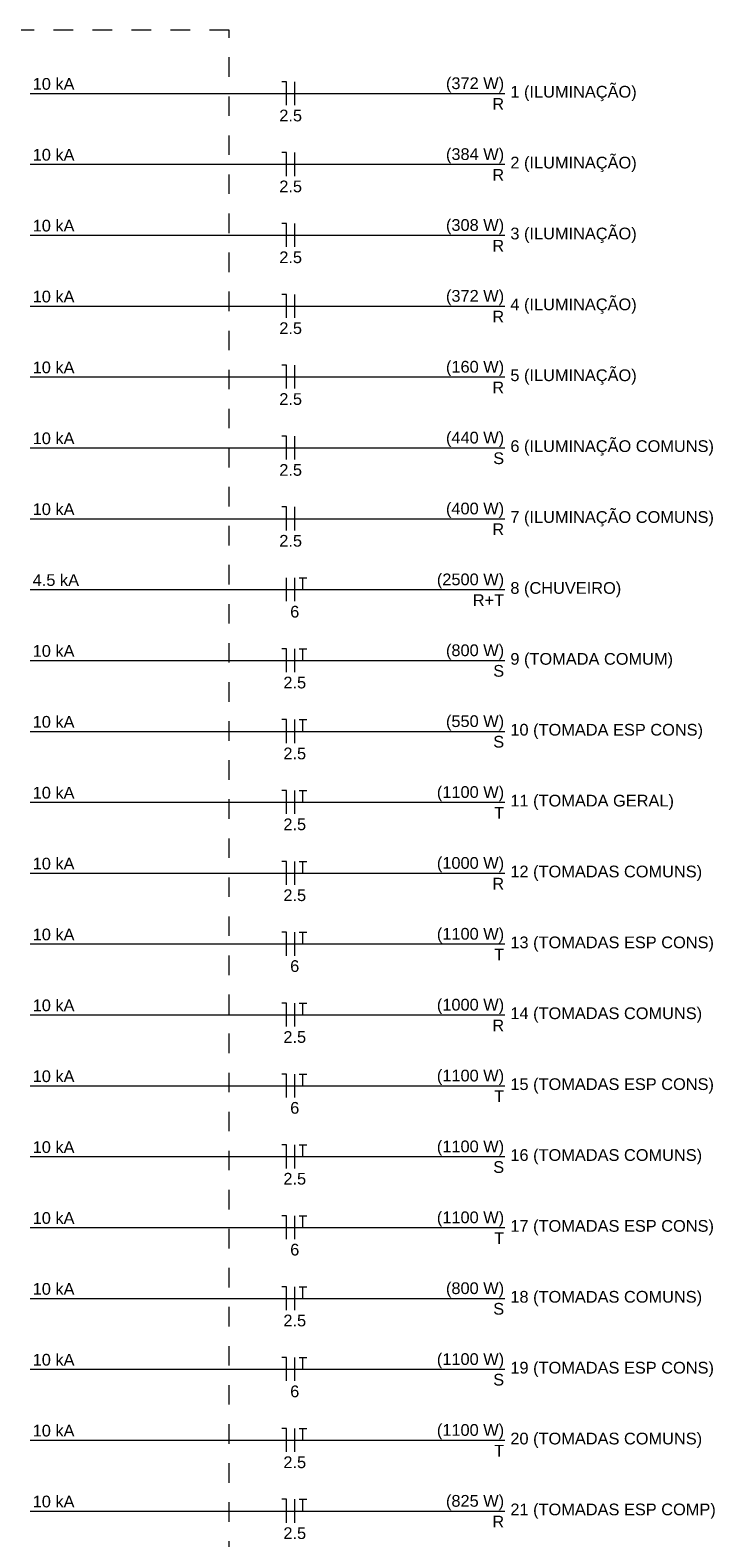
# Model space of a CAD drawing. Header units: feet. Extents: x -18 to 1038, y -110 to 48.
# Tile 137 of 199: x 826.15 to 830.43, y -62.35 to -52.7. Entities that reach past the tile are written whole.
import ezdxf

# ---------------------------------------------------------------- set-up
doc = ezdxf.new("R2010")
doc.units = ezdxf.units.FT
doc.header["$MEASUREMENT"] = 0
doc.linetypes.add('JIS_02_1.2', pattern=[0.25, 0.125, -0.125])
for name, color, linetype, lineweight in [('DI-Fios', 3, 'Continuous', 5), ('DI-Linhas do diagrama', 9, 'Continuous', 5), ('DI-Pontilhado', 7, 'JIS_02_1.2', 5), ('DI-Textos do diagrama', 7, 'Continuous', 5)]:
    doc.layers.add(name, color=color, linetype=linetype, lineweight=lineweight)
doc.styles.add('Arial', font='arial.ttf')

msp = doc.modelspace()

# ---------------------------------------------------------------- linework, layer by layer
at = {"layer": 'DI-Fios'}
for p, q in [((827.7925, -53.0282), (827.7625, -53.0282)), ((827.7925, -53.1782), (827.7925, -53.0282)), ((827.845, -53.1782), (827.845, -53.0282)), ((827.7925, -53.482), (827.7625, -53.482)), ((827.7925, -53.632), (827.7925, -53.482)), ((827.845, -53.632), (827.845, -53.482)), ((827.7925, -53.9357), (827.7625, -53.9357)), ((827.7925, -54.0857), (827.7925, -53.9357)), ((827.845, -54.0857), (827.845, -53.9357)), ((827.7925, -54.3895), (827.7625, -54.3895)), ((827.7925, -54.5395), (827.7925, -54.3895)), ((827.845, -54.5395), (827.845, -54.3895)), ((827.7925, -54.8432), (827.7625, -54.8432)), ((827.7925, -54.9932), (827.7925, -54.8432)), ((827.845, -54.9932), (827.845, -54.8432)), ((827.7925, -55.297), (827.7625, -55.297)), ((827.7925, -55.447), (827.7925, -55.297)), ((827.845, -55.447), (827.845, -55.297)), ((827.7925, -55.7507), (827.7625, -55.7507)), ((827.7925, -55.9007), (827.7925, -55.7507)), ((827.845, -55.9007), (827.845, -55.7507)), ((827.7925, -56.3545), (827.7925, -56.2045)), ((827.845, -56.3545), (827.845, -56.2045)), ((827.8735, -56.2045), (827.9215, -56.2045)), ((827.8975, -56.2795), (827.8975, -56.2045)), ((827.7925, -56.6582), (827.7625, -56.6582)), ((827.7925, -56.8082), (827.7925, -56.6582)), ((827.845, -56.8082), (827.845, -56.6582)), ((827.8735, -56.6582), (827.9215, -56.6582)), ((827.8975, -56.7332), (827.8975, -56.6582)), ((827.7925, -57.112), (827.7625, -57.112)), ((827.7925, -57.262), (827.7925, -57.112)), ((827.845, -57.262), (827.845, -57.112)), ((827.8735, -57.112), (827.9215, -57.112)), ((827.8975, -57.187), (827.8975, -57.112)), ((827.7925, -57.5657), (827.7625, -57.5657)), ((827.7925, -57.7157), (827.7925, -57.5657)), ((827.845, -57.7157), (827.845, -57.5657)), ((827.8735, -57.5657), (827.9215, -57.5657)), ((827.8975, -57.6407), (827.8975, -57.5657)), ((827.7925, -58.0195), (827.7625, -58.0195)), ((827.7925, -58.1695), (827.7925, -58.0195)), ((827.845, -58.1695), (827.845, -58.0195)), ((827.8735, -58.0195), (827.9215, -58.0195)), ((827.8975, -58.0945), (827.8975, -58.0195)), ((827.7925, -58.4732), (827.7625, -58.4732)), ((827.7925, -58.6232), (827.7925, -58.4732)), ((827.845, -58.6232), (827.845, -58.4732)), ((827.8735, -58.4732), (827.9215, -58.4732)), ((827.8975, -58.5482), (827.8975, -58.4732)), ((827.7925, -58.927), (827.7625, -58.927)), ((827.7925, -59.077), (827.7925, -58.927)), ((827.845, -59.077), (827.845, -58.927)), ((827.8735, -58.927), (827.9215, -58.927)), ((827.8975, -59.002), (827.8975, -58.927)), ((827.7925, -59.3807), (827.7625, -59.3807)), ((827.7925, -59.5307), (827.7925, -59.3807)), ((827.845, -59.5307), (827.845, -59.3807)), ((827.8735, -59.3807), (827.9215, -59.3807)), ((827.8975, -59.4557), (827.8975, -59.3807)), ((827.7925, -59.8345), (827.7625, -59.8345)), ((827.7925, -59.9845), (827.7925, -59.8345)), ((827.845, -59.9845), (827.845, -59.8345)), ((827.8735, -59.8345), (827.9215, -59.8345)), ((827.8975, -59.9095), (827.8975, -59.8345)), ((827.7925, -60.2882), (827.7625, -60.2882)), ((827.7925, -60.4382), (827.7925, -60.2882)), ((827.845, -60.4382), (827.845, -60.2882)), ((827.8735, -60.2882), (827.9215, -60.2882)), ((827.8975, -60.3632), (827.8975, -60.2882)), ((827.7925, -60.742), (827.7625, -60.742)), ((827.7925, -60.892), (827.7925, -60.742)), ((827.845, -60.892), (827.845, -60.742)), ((827.8735, -60.742), (827.9215, -60.742)), ((827.8975, -60.817), (827.8975, -60.742)), ((827.7925, -61.1957), (827.7625, -61.1957)), ((827.7925, -61.3457), (827.7925, -61.1957)), ((827.845, -61.3457), (827.845, -61.1957)), ((827.8735, -61.1957), (827.9215, -61.1957)), ((827.8975, -61.2707), (827.8975, -61.1957)), ((827.7925, -61.6495), (827.7625, -61.6495)), ((827.7925, -61.7995), (827.7925, -61.6495)), ((827.845, -61.7995), (827.845, -61.6495)), ((827.8735, -61.6495), (827.9215, -61.6495)), ((827.8975, -61.7245), (827.8975, -61.6495)), ((827.7925, -62.1032), (827.7625, -62.1032)), ((827.7925, -62.2532), (827.7925, -62.1032)), ((827.845, -62.2532), (827.845, -62.1032)), ((827.8735, -62.1032), (827.9215, -62.1032)), ((827.8975, -62.1782), (827.8975, -62.1032))]:
    msp.add_line(p, q, dxfattribs=at)
at = {"layer": 'DI-Linhas do diagrama'}
for p, q in [((826.15, -53.1032), (829.1912, -53.1032)), ((826.15, -53.557), (829.1912, -53.557)), ((826.15, -54.0107), (829.1912, -54.0107)), ((826.15, -54.4645), (829.1912, -54.4645)), ((826.15, -54.9182), (829.1912, -54.9182)), ((826.15, -55.372), (829.1912, -55.372)), ((826.15, -55.8257), (829.1912, -55.8257)), ((826.15, -56.2795), (829.1912, -56.2795)), ((826.15, -56.7332), (829.1912, -56.7332)), ((826.15, -57.187), (829.1912, -57.187)), ((826.15, -57.6407), (829.1912, -57.6407)), ((826.15, -58.0945), (829.1912, -58.0945)), ((826.15, -58.5482), (829.1912, -58.5482)), ((826.15, -59.002), (829.1912, -59.002)), ((826.15, -59.4557), (829.1912, -59.4557)), ((826.15, -59.9095), (829.1912, -59.9095)), ((826.15, -60.3632), (829.1912, -60.3632)), ((826.15, -60.817), (829.1912, -60.817)), ((826.15, -61.2707), (829.1912, -61.2707)), ((826.15, -61.7245), (829.1912, -61.7245)), ((826.15, -62.1782), (829.1912, -62.1782))]:
    msp.add_line(p, q, dxfattribs=at)
at = {"layer": 'DI-Pontilhado'}
for p, q in [((827.425, -52.6982), (823.705, -52.6982)), ((827.425, -64.747), (827.425, -52.6982))]:
    msp.add_line(p, q, dxfattribs=at)

# ---------------------------------------------------------------- texts
at = {"layer": 'DI-Textos do diagrama', "char_height": 0.075, "line_spacing_factor": 0.6, "style": 'Arial'}
for s, insert, width, attachment_point in [('10 kA', (826.1663, -53.0807), 0.535861, 7), ('(372 W)', (829.1862, -53.098), 0.74497, 9), ('1 (ILUMINAÇÃO)', (829.2262, -53.153), 1.618445, 7), ('R', (829.1862, -53.2082), 0.151372, 9), ('2.5', (827.8188, -53.2832), 0.291197, 8), ('10 kA', (826.1663, -53.5345), 0.535861, 7), ('(384 W)', (829.1862, -53.5517), 0.74497, 9), ('R', (829.1862, -53.662), 0.151372, 9), ('2 (ILUMINAÇÃO)', (829.2262, -53.6067), 1.618445, 7), ('2.5', (827.8188, -53.737), 0.291197, 8), ('10 kA', (826.1663, -53.9882), 0.535861, 7), ('(308 W)', (829.1862, -54.0055), 0.74497, 9), ('3 (ILUMINAÇÃO)', (829.2262, -54.0605), 1.618445, 7), ('R', (829.1862, -54.1157), 0.151372, 9), ('2.5', (827.8188, -54.1907), 0.291197, 8), ('10 kA', (826.1663, -54.442), 0.535861, 7), ('(372 W)', (829.1862, -54.4592), 0.74497, 9), ('4 (ILUMINAÇÃO)', (829.2262, -54.5142), 1.618445, 7), ('R', (829.1862, -54.5695), 0.151372, 9), ('2.5', (827.8188, -54.6445), 0.291197, 8), ('10 kA', (826.1663, -54.8957), 0.535861, 7), ('(160 W)', (829.1862, -54.913), 0.74497, 9), ('5 (ILUMINAÇÃO)', (829.2262, -54.968), 1.618445, 7), ('2.5', (827.8188, -55.0982), 0.291197, 8), ('R', (829.1862, -55.0232), 0.151372, 9), ('10 kA', (826.1663, -55.3495), 0.535861, 7), ('(440 W)', (829.1862, -55.3667), 0.74497, 9), ('6 (ILUMINAÇÃO COMUNS)', (829.2262, -55.4217), 2.608194, 7), ('S', (829.1862, -55.477), 0.139825, 9), ('2.5', (827.8188, -55.552), 0.291197, 8), ('10 kA', (826.1663, -55.8032), 0.535861, 7), ('(400 W)', (829.1862, -55.8205), 0.74497, 9), ('7 (ILUMINAÇÃO COMUNS)', (829.2262, -55.8755), 2.608194, 7), ('R', (829.1862, -55.9307), 0.151372, 9), ('2.5', (827.8188, -56.0057), 0.291197, 8), ('4.5 kA', (826.1663, -56.257), 0.594055, 7), ('(2500 W)', (829.1862, -56.2742), 0.861471, 9), ('8 (CHUVEIRO)', (829.2262, -56.3292), 1.420541, 7), ('6', (827.845, -56.4595), 0.116502, 8), ('R+T', (829.1862, -56.3845), 0.401753, 9), ('10 kA', (826.1663, -56.7107), 0.535861, 7), ('(800 W)', (829.1862, -56.728), 0.74497, 9), ('S', (829.1862, -56.8382), 0.139825, 9), ('9 (TOMADA COMUM)', (829.2262, -56.783), 2.083994, 7), ('2.5', (827.845, -56.9132), 0.291197, 8), ('10 kA', (826.1663, -57.1645), 0.535861, 7), ('(550 W)', (829.1862, -57.1817), 0.74497, 9), ('10 (TOMADA ESP CONS)', (829.2262, -57.2367), 2.468826, 7), ('S', (829.1862, -57.292), 0.139825, 9), ('2.5', (827.845, -57.367), 0.291197, 8), ('10 kA', (826.1663, -57.6182), 0.535861, 7), ('(1100 W)', (829.1862, -57.6355), 0.861471, 9), ('11 (TOMADA GERAL)', (829.2262, -57.6905), 2.096113, 7), ('T', (829.1862, -57.7457), 0.128049, 9), ('2.5', (827.845, -57.8207), 0.291197, 8), ('10 kA', (826.1663, -58.072), 0.535861, 7), ('(1000 W)', (829.1862, -58.0892), 0.861471, 9), ('R', (829.1862, -58.1995), 0.151372, 9), ('12 (TOMADAS COMUNS)', (829.2262, -58.1442), 2.456936, 7), ('2.5', (827.845, -58.2745), 0.291197, 8), ('10 kA', (826.1663, -58.5257), 0.535861, 7), ('(1100 W)', (829.1862, -58.543), 0.861471, 9), ('T', (829.1862, -58.6532), 0.128049, 9), ('13 (TOMADAS ESP CONS)', (829.2262, -58.598), 2.608651, 7), ('6', (827.845, -58.7282), 0.116502, 8), ('10 kA', (826.1663, -58.9795), 0.535861, 7), ('(1000 W)', (829.1862, -58.9967), 0.861471, 9), ('14 (TOMADAS COMUNS)', (829.2262, -59.0517), 2.456936, 7), ('R', (829.1862, -59.107), 0.151372, 9), ('2.5', (827.845, -59.182), 0.291197, 8), ('10 kA', (826.1663, -59.4332), 0.535861, 7), ('(1100 W)', (829.1862, -59.4505), 0.861471, 9), ('15 (TOMADAS ESP CONS)', (829.2262, -59.5055), 2.608651, 7), ('6', (827.845, -59.6357), 0.116502, 8), ('T', (829.1862, -59.5607), 0.128049, 9), ('10 kA', (826.1663, -59.887), 0.535861, 7), ('(1100 W)', (829.1862, -59.9042), 0.861471, 9), ('S', (829.1862, -60.0145), 0.139825, 9), ('16 (TOMADAS COMUNS)', (829.2262, -59.9592), 2.456936, 7), ('2.5', (827.845, -60.0895), 0.291197, 8), ('10 kA', (826.1663, -60.3407), 0.535861, 7), ('(1100 W)', (829.1862, -60.358), 0.861471, 9), ('17 (TOMADAS ESP CONS)', (829.2262, -60.413), 2.608651, 7), ('T', (829.1862, -60.4682), 0.128049, 9), ('6', (827.845, -60.5432), 0.116502, 8), ('10 kA', (826.1663, -60.7945), 0.535861, 7), ('(800 W)', (829.1862, -60.8117), 0.74497, 9), ('18 (TOMADAS COMUNS)', (829.2262, -60.8667), 2.456936, 7), ('2.5', (827.845, -60.997), 0.291197, 8), ('S', (829.1862, -60.922), 0.139825, 9), ('10 kA', (826.1663, -61.2482), 0.535861, 7), ('(1100 W)', (829.1862, -61.2655), 0.861471, 9), ('S', (829.1862, -61.3757), 0.139825, 9), ('19 (TOMADAS ESP CONS)', (829.2262, -61.3205), 2.608651, 7), ('6', (827.845, -61.4507), 0.116502, 8), ('10 kA', (826.1663, -61.702), 0.535861, 7), ('(1100 W)', (829.1862, -61.7192), 0.861471, 9), ('20 (TOMADAS COMUNS)', (829.2262, -61.7742), 2.456936, 7), ('T', (829.1862, -61.8295), 0.128049, 9), ('2.5', (827.845, -61.9045), 0.291197, 8), ('10 kA', (826.1663, -62.1557), 0.535861, 7), ('(825 W)', (829.1862, -62.173), 0.74497, 9), ('21 (TOMADAS ESP COMP)', (829.2262, -62.228), 2.63186, 7), ('R', (829.1862, -62.2832), 0.151372, 9), ('2.5', (827.845, -62.3582), 0.291197, 8)]:
    msp.add_mtext(s, dxfattribs=dict(at, insert=insert, width=width, attachment_point=attachment_point))

doc.saveas('drawing.dxf')
